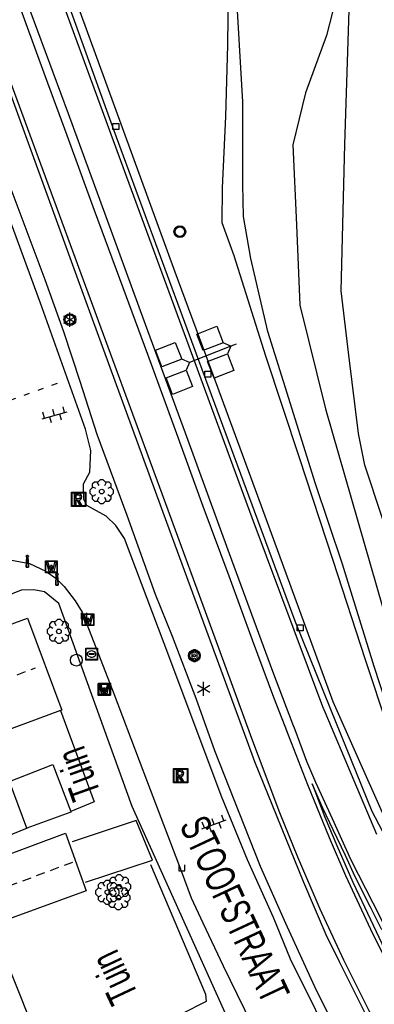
# Model space of a CAD drawing. Extents: x 99796 to 103543, y 406299 to 407646.
# Tile 8 of 85: x 101041 to 101071, y 406796 to 406879. Entities that reach past the tile are written whole.
import ezdxf
from ezdxf.enums import TextEntityAlignment as Align

# ---------------------------------------------------------------- set-up
doc = ezdxf.new("R2010")
doc.units = 0
doc.linetypes.add('Noklijn', pattern=[1.25, 0.75, -0.5])
doc.linetypes.add('Overige-mar', pattern=[1.25, 0.5, -0.75])
for name, color, linetype in [('1101', 252, 'CONTINUOUS'), ('1105', 252, 'CONTINUOUS'), ('1106', 252, 'CONTINUOUS'), ('1110', 252, 'CONTINUOUS'), ('1112', 252, 'CONTINUOUS'), ('1202', 252, 'CONTINUOUS'), ('1204', 252, 'CONTINUOUS'), ('1206', 252, 'CONTINUOUS'), ('1215', 252, 'CONTINUOUS'), ('1218', 252, 'Overige-mar'), ('1304', 252, 'CONTINUOUS'), ('1305', 252, 'CONTINUOUS'), ('1701', 252, 'CONTINUOUS'), ('1901', 252, 'Noklijn'), ('2001', 252, 'CONTINUOUS'), ('2005', 252, 'Raster'), ('2006', 252, 'Heg haag'), ('2401', 252, 'CONTINUOUS'), ('2501', 252, 'CONTINUOUS'), ('2602', 252, 'CONTINUOUS'), ('2701', 252, 'CONTINUOUS'), ('2901', 252, 'CONTINUOUS'), ('3001', 252, 'CONTINUOUS'), ('3201', 252, 'CONTINUOUS'), ('3202', 252, 'CONTINUOUS'), ('3203', 252, 'CONTINUOUS'), ('3602', 252, 'CONTINUOUS'), ('3604', 252, 'CONTINUOUS'), ('3605', 252, 'CONTINUOUS'), ('4413', 252, 'CONTINUOUS'), ('4501', 252, 'CONTINUOUS')]:
    doc.layers.add(name, color=color, linetype=linetype)
doc.linetypes.add('Heg haag', pattern='A,4,-1,[4,dgnlstyle.shx,S=0.004016,R=0,X=0,Y=0],-1', length=6)
doc.linetypes.add('Raster', pattern='A,4,-1,[1,dgnlstyle.shx,S=0.004,R=0,X=0,Y=0],-1', length=6)

# ---------------------------------------------------------------- blocks, each defined once
blk = doc.blocks.new('821', base_point=(97500.879966, 403507.602474))
at = {"layer": '3203'}
blk.add_circle((97500.879966, 403507.602474), 0.5, dxfattribs=at)
blk = doc.blocks.new('PAALTJE', base_point=(97500.879966, 403507.602474))
at = {"layer": '3001'}
for points in [[(97500.929966, 403508.552474, 0), (97500.979966, 403508.552474, 0), (97500.979966, 403508.502474, 0), (97500.929966, 403508.502474, 0), (97500.979966, 403507.602474, 0), (97500.779966, 403507.602474, 0), (97500.829966, 403508.502474, 0), (97500.779966, 403508.502474, 0), (97500.779966, 403508.552474, 0), (97500.829966, 403508.552474, 0)], [(97500.829966, 403508.552474, 0), (97500.779966, 403508.552474, 0), (97500.779966, 403508.502474, 0), (97500.829966, 403508.502474, 0), (97500.779966, 403507.602474, 0), (97500.979966, 403507.602474, 0), (97500.929966, 403508.502474, 0), (97500.979966, 403508.502474, 0), (97500.979966, 403508.552474, 0), (97500.929966, 403508.552474, 0)]]:
    blk.add_polyline3d(points, dxfattribs=at)
blk.add_arc((97500.879966, 403508.552474), 0.05, 0, 180, dxfattribs=at)
blk.add_arc((97500.879966, 403508.552474), 0.05, 0, 180, dxfattribs=at)
blk = doc.blocks.new('IMG-BRANDKRAAN-_OF_PUT', base_point=(97500.879966, 403507.602474))
at = {"layer": '3202'}
blk.add_polyline3d([(97500.379966, 403508.102474, 0), (97501.379966, 403508.102474, 0), (97501.379966, 403507.102474, 0), (97500.379966, 403507.102474, 0)], close=True, dxfattribs=at)
for points in [[(97500.416612, 403507.165485, 0), (97500.416612, 403508.044589, 0)], [(97500.438212, 403508.066188, 0), (97501.317777, 403508.066188, 0)], [(97500.686014, 403507.647112, 0), (97501.064867, 403507.647112, 0)], [(97501.064867, 403507.570218, 0), (97500.686014, 403507.570218, 0)], [(97501.339377, 403508.044589, 0), (97501.339377, 403507.165485, 0)], [(97501.317777, 403507.143885, 0), (97500.438212, 403507.143885, 0)]]:
    blk.add_polyline3d(points, dxfattribs=at)
for centre, radius, start, end in [((97500.438212, 403508.044589), 0.0216, 90, 180), ((97500.729891, 403507.603433), 0.220693, 151.888112, 235.200633), ((97500.861966, 403507.458026), 0.411039, 88.615315, 142.645462), ((97500.692137, 403507.608665), 0.038931, 99.048842, 260.951158), ((97500.888723, 403507.458258), 0.411032, 38.321444, 92.345755), ((97501.05858, 403507.608665), 0.038957, 279.287799, 80.712201), ((97501.018321, 403507.605867), 0.220693, 305.766514, 29.079035), ((97501.317777, 403508.044589), 0.0216, 0, 90), ((97500.438212, 403507.165485), 0.0216, 180, 270), ((97500.874768, 403507.858815), 0.513782, 238.188568, 271.964555), ((97500.867946, 403507.861437), 0.51668, 272.710601, 302.730871), ((97501.317777, 403507.165485), 0.0216, 270, 0)]:
    blk.add_arc(centre, radius, start, end, dxfattribs=at)
blk = doc.blocks.new('TROTTOIRKOLK', base_point=(97500.879966, 403507.602474))
at = {"layer": '3604'}
blk.add_polyline3d([(97500.629987, 403507.602517, 0), (97500.629987, 403507.102474, 0), (97501.129945, 403507.102474, 0), (97501.129774, 403507.602517, 0)], dxfattribs=at)
blk = doc.blocks.new('INSPECTIE-_OF_RIOOLPUT', base_point=(97500.879966, 403507.602474))
at = {"layer": '3602'}
blk.add_polyline3d([(97500.279966, 403508.202474, 0), (97501.479966, 403508.202474, 0), (97501.479966, 403507.002474, 0), (97500.279966, 403507.002474, 0)], close=True, dxfattribs=at)
for points in [[(97500.323942, 403507.078087, 0), (97500.323942, 403508.133012, 0)], [(97500.349861, 403508.158931, 0), (97501.405339, 403508.158931, 0)], [(97500.879966, 403508.082474, 0), (97500.519966, 403508.082474, 0), (97500.519966, 403507.122474, 0), (97500.639966, 403507.122474, 0)], [(97500.639966, 403507.122474, 0), (97500.519966, 403507.122474, 0), (97500.519966, 403508.082474, 0), (97500.879966, 403508.082474, 0)], [(97500.879966, 403507.962474, 0), (97500.639966, 403507.962474, 0), (97500.639966, 403507.662474, 0)], [(97500.879966, 403507.962474, 0), (97500.639966, 403507.962474, 0), (97500.639966, 403507.662474, 0)], [(97500.639966, 403507.662474, 0), (97500.879966, 403507.662474, 0)], [(97500.639966, 403507.662474, 0), (97500.879966, 403507.662474, 0)], [(97500.639966, 403507.122474, 0), (97500.639966, 403507.542474, 0), (97500.741756, 403507.542474, 0), (97500.981756, 403507.122474, 0), (97501.119966, 403507.122474, 0), (97500.879966, 403507.542474, 0)], [(97500.879966, 403507.542474, 0), (97501.119966, 403507.122474, 0), (97500.981756, 403507.122474, 0), (97500.741756, 403507.542474, 0), (97500.639966, 403507.542474, 0), (97500.639966, 403507.122474, 0)], [(97501.431259, 403508.133012, 0), (97501.431259, 403507.078087, 0)], [(97501.405339, 403507.052167, 0), (97500.349861, 403507.052167, 0)]]:
    blk.add_polyline3d(points, dxfattribs=at)
for centre, radius, start, end in [((97500.349861, 403508.133012), 0.02592, 90, 180), ((97500.879966, 403507.812474), 0.27, 270, 90), ((97500.879966, 403507.812474), 0.27, 270, 90), ((97500.879966, 403507.812474), 0.15, 270, 90), ((97500.879966, 403507.812474), 0.15, 270, 90), ((97501.405339, 403508.133012), 0.02592, 0, 90), ((97500.349861, 403507.078087), 0.02592, 180, 270), ((97501.405339, 403507.078087), 0.02592, 270, 0)]:
    blk.add_arc(centre, radius, start, end, dxfattribs=at)
blk = doc.blocks.new('BOOM', base_point=(97503.821083, 403507.602474))
at = {"layer": '2901'}
for points in [[(97503.491578, 403508.39797, 0), (97503.202364, 403508.39797, 0), (97503.025588, 403508.221193, 0), (97503.025588, 403507.931979, 0)], [(97504.071083, 403508.102474, 0), (97504.196083, 403508.352474, 0), (97503.946083, 403508.602474, 0), (97503.696083, 403508.602474, 0), (97503.446083, 403508.352474, 0), (97503.571083, 403508.102474, 0)], [(97504.616578, 403507.931979, 0), (97504.616578, 403508.221193, 0), (97504.439801, 403508.39797, 0), (97504.150588, 403508.39797, 0)], [(97503.321083, 403507.852474, 0), (97503.071083, 403507.977474, 0), (97502.821083, 403507.727474, 0), (97502.821083, 403507.477474, 0), (97503.071083, 403507.227474, 0), (97503.321083, 403507.352474, 0)], [(97504.321083, 403507.352474, 0), (97504.571083, 403507.227474, 0), (97504.821083, 403507.477474, 0), (97504.821083, 403507.727474, 0), (97504.571083, 403507.977474, 0), (97504.321083, 403507.852474, 0)], [(97503.025588, 403507.27297, 0), (97503.025588, 403506.983756, 0), (97503.202364, 403506.806979, 0), (97503.491578, 403506.806979, 0)], [(97503.571083, 403507.102474, 0), (97503.446083, 403506.852474, 0), (97503.696083, 403506.602474, 0), (97503.946083, 403506.602474, 0), (97504.196083, 403506.852474, 0), (97504.071083, 403507.102474, 0)], [(97504.150588, 403506.806979, 0), (97504.439801, 403506.806979, 0), (97504.616578, 403506.983756, 0), (97504.616578, 403507.27297, 0)]]:
    blk.add_polyline3d(points, dxfattribs=at)
blk.add_circle((97503.821083, 403507.602474), 0.2, dxfattribs=at)
blk.add_circle((97503.821083, 403507.602474), 0.2, dxfattribs=at)
blk = doc.blocks.new('WATERLEIDINGSPUT', base_point=(97500.879966, 403507.602474))
at = {"layer": '3201'}
for points in [[(97500.379966, 403508.102474, 0), (97501.379966, 403508.102474, 0), (97501.379966, 403507.102474, 0), (97500.379966, 403507.102474, 0)], [(97501.179966, 403508.002474, 0), (97501.279966, 403508.002474, 0), (97501.079966, 403507.202474, 0), (97500.979966, 403507.202474, 0), (97500.879966, 403507.602474, 0), (97500.779966, 403507.202474, 0), (97500.679966, 403507.202474, 0), (97500.479966, 403508.002474, 0), (97500.579966, 403508.002474, 0), (97500.730071, 403507.412221, 0), (97500.804607, 403507.702474, 0), (97500.956617, 403507.702474, 0), (97500.804607, 403507.702474, 0), (97500.956617, 403507.702474, 0), (97501.030105, 403507.412657, 0)], [(97500.956617, 403507.702474, 0), (97501.030105, 403507.412657, 0), (97501.179966, 403508.002474, 0), (97501.279966, 403508.002474, 0), (97501.079966, 403507.202474, 0), (97500.979966, 403507.202474, 0), (97500.879966, 403507.602474, 0), (97500.779966, 403507.202474, 0), (97500.679966, 403507.202474, 0), (97500.479966, 403508.002474, 0), (97500.579966, 403508.002474, 0), (97500.730071, 403507.412221, 0), (97500.804607, 403507.702474, 0)]]:
    blk.add_polyline3d(points, close=True, dxfattribs=at)
for points in [[(97500.416612, 403507.165485, 0), (97500.416612, 403508.044589, 0)], [(97500.438212, 403508.066188, 0), (97501.317777, 403508.066188, 0)], [(97501.339377, 403508.044589, 0), (97501.339377, 403507.165485, 0)], [(97501.317777, 403507.143885, 0), (97500.438212, 403507.143885, 0)]]:
    blk.add_polyline3d(points, dxfattribs=at)
for centre, start, end in [((97500.438212, 403508.044589), 90, 180), ((97501.317777, 403508.044589), 0, 90), ((97500.438212, 403507.165485), 180, 270), ((97501.317777, 403507.165485), 270, 0)]:
    blk.add_arc(centre, 0.0216, start, end, dxfattribs=at)
blk = doc.blocks.new('OV6', base_point=(97503.821083, 403517.176353))
at = {"layer": '4413'}
for points in [[(97503.852333, 403517.176353, 0), (97503.852333, 403517.207603, 0)], [(97503.977333, 403517.176353, 0), (97503.977333, 403517.207603, 0)], [(97504.102333, 403517.176353, 0), (97504.102333, 403517.207603, 0)], [(97503.821083, 403517.176353, 0), (97504.133583, 403517.176353, 0)], [(97503.914833, 403517.176353, 0), (97503.914833, 403517.145103, 0)], [(97504.039833, 403517.176353, 0), (97504.039833, 403517.145103, 0)]]:
    blk.add_polyline3d(points, dxfattribs=at)
blk = doc.blocks.new('TELLUS', base_point=(97500.879966, 403168.234685))
at = {"layer": '2602'}
for points in [[(97500.879966, 403168.234685, 0), (97500.379966, 403168.734685, 0), (97498.579966, 403168.734685, 0), (97498.579966, 403170.234685, 0), (97500.379966, 403170.234685, 0), (97500.379966, 403168.734685, 0)], [(97504.629966, 403168.234685, 0), (97504.129966, 403168.734685, 0), (97502.329966, 403168.734685, 0), (97502.329966, 403170.234685, 0), (97504.129966, 403170.234685, 0), (97504.129966, 403168.734685, 0)], [(97500.879966, 403168.234685, 0), (97500.379966, 403167.734685, 0), (97500.379966, 403166.234685, 0), (97498.579966, 403166.234685, 0), (97498.579966, 403167.734685, 0), (97500.379966, 403167.734685, 0)], [(97505.104966, 403168.234685, 0), (97504.629966, 403168.234685, 0), (97500.879966, 403168.234685, 0)], [(97504.629966, 403168.234685, 0), (97504.129966, 403167.734685, 0), (97504.129966, 403166.234685, 0), (97502.329966, 403166.234685, 0), (97502.329966, 403167.734685, 0), (97504.129966, 403167.734685, 0)]]:
    blk.add_polyline3d(points, dxfattribs=at)
blk = doc.blocks.new('VERKEERSBORD', base_point=(97503.821083, 403507.602474))
at = {"layer": '2401'}
for radius in [0.5, 0.5, 0.4, 0.4]:
    blk.add_circle((97503.821083, 403507.602474), radius, dxfattribs=at)
blk = doc.blocks.new('LICHTMAST', base_point=(106423.199838, 404577.892233))
at = {"layer": '2701'}
for points in [[(106422.680222, 404577.592233, 0), (106423.719453, 404578.192234, 0)], [(106423.719453, 404577.592234, 0), (106422.680222, 404578.192233, 0)], [(106423.199838, 404577.292233, 0), (106423.199838, 404578.492233, 0)]]:
    blk.add_polyline3d(points, dxfattribs=at)
blk = doc.blocks.new('STRAATKOLK', base_point=(97500.879966, 403507.602474))
at = {"layer": '3605'}
blk.add_polyline3d([(97500.629966, 403507.352474, 0), (97500.629966, 403507.852474, 0), (97501.129966, 403507.852474, 0), (97501.129966, 403507.352474, 0)], close=True, dxfattribs=at)
blk = doc.blocks.new('VRI_PAAL', base_point=(97500.879966, 403507.602474))
at = {"layer": '2501'}
for points in [[(97500.679966, 403507.302474, 0), (97500.679966, 403507.902474, 0)], [(97501.079966, 403507.902474, 0), (97501.079966, 403507.302474, 0)]]:
    blk.add_polyline3d(points, dxfattribs=at)
for centre in [(97500.879966, 403507.902474), (97500.879966, 403507.602474), (97500.879966, 403507.302474)]:
    blk.add_circle(centre, 0.1, dxfattribs=at)
for centre, start, end in [((97500.879966, 403507.902474), 90, 180), ((97500.879966, 403507.902474), 0, 90), ((97500.879966, 403507.302474), 180, 0)]:
    blk.add_arc(centre, 0.2, start, end, dxfattribs=at)

msp = doc.modelspace()

# ---------------------------------------------------------------- linework, layer by layer
at = {"layer": '1101'}
for points in [[(101023.583779, 406917.284617, 0.368373), (101023.983119, 406916.264035, 0.371), (101032.261086, 406894.246079, 0.407), (101038.842929, 406876.397841, 0.494), (101046.693978, 406854.86082, 0.728), (101053.478105, 406836.232133, 1.064), (101060.257697, 406817.830723, 1.567546)], [(101067.75164, 406820.575608, 1.537382), (101067.522077, 406821.092926, 1.523), (101061.167104, 406838.428937, 1.109), (101056.81061, 406850.274793, 0.893029), (101054.207889, 406857.351922, 0.764), (101046.201123, 406879.324057, 0.515), (101041.696874, 406891.493835, 0.482), (101041.120944, 406891.386174, 0.47)], [(101115.725858, 406763.458166, 2.788197), (101115.021018, 406763.794981, 2.789), (101109.27811, 406767.15482, 2.744), (101105.68097, 406769.483127, 2.738), (101098.259819, 406774.955951, 2.627), (101093.929914, 406778.537817, 2.534), (101090.18786, 406782.023944, 2.462), (101085.755137, 406787.211038, 2.351), (101082.063002, 406792.585887, 2.219), (101079.356951, 406796.98918, 2.108), (101078.073961, 406799.324937, 2.06), (101073.507873, 406807.604023, 1.898), (101067.75164, 406820.575608, 1.537382)], [(101060.257697, 406817.830723, 1.567546), (101060.910059, 406816.060059, 1.616), (101065.032838, 406805.854999, 1.913), (101066.917834, 406801.445, 2.048), (101068.045852, 406799.164005, 2.129), (101070.390178, 406794.45114, 2.27), (101072.28188, 406790.966131, 2.33), (101075.199155, 406786.037944, 2.438), (101077.22385, 406782.976128, 2.534), (101080.394313, 406778.969128, 2.619593), (101081.002039, 406778.201051, 2.636), (101084.2531, 406774.688102, 2.744), (101084.476618, 406774.477251, 2.745748)]]:
    msp.add_polyline3d(points, dxfattribs=at)
at = {"layer": '1105'}
for points in [[(101070.922894, 406782.703065, 2.375), (101070.295183, 406784.957983, 2.357), (101068.172885, 406790.814884, 2.18), (101063.936857, 406799.377836, 1.88), (101062.495915, 406802.885942, 1.73), (101060.296876, 406807.742976, 1.61), (101058.144031, 406813.042946, 1.412), (101053.273959, 406826.017015, 0.992), (101049.943177, 406834.857874, 0.716), (101049.204824, 406835.95907, 0.722), (101048.394946, 406836.749949, 0.698), (101046.752838, 406837.645136, 0.602), (101046.509949, 406838.165932, 0.599), (101046.476049, 406839.492135, 0.611), (101047.012118, 406840.473004, 0.62), (101047.095937, 406842.289083, 0.638), (101046.648157, 406844.088026, 0.611), (101042.872948, 406854.733043, 0.407), (101036.384983, 406872.278042, 0.239), (101030.000953, 406889.741086, 0.191), (101023.80207, 406906.168871, 0.176), (101018.03085, 406921.349056, 0.116), (101012.195928, 406935.952939, 0.134)], [(101040.261147, 406833.058186, 0.338), (101041.924117, 406832.747869, 0.44), (101043.31812, 406832.107865, 0.5), (101044.165996, 406831.480153, 0.518), (101044.85294, 406830.823012, 0.545), (101045.792831, 406829.613038, 0.65), (101046.378819, 406828.654148, 0.677), (101049.05693, 406821.707972, 0.851), (101051.876975, 406814.270057, 1), (101054.724959, 406806.819104, 1.157), (101055.554954, 406804.551892, 1.265), (101056.548116, 406802.419163, 1.346), (101058.250947, 406798.792966, 1.571), (101061.224101, 406792.686843, 1.799), (101062.713099, 406789.639928, 1.868), (101063.135175, 406788.425856, 1.88)]]:
    msp.add_polyline3d(points, dxfattribs=at)
at = {"layer": '1106'}
for points in [[(101067.332109, 406820.421941, 1.499959), (101064.310876, 406827.903129, 1.31), (101057.277901, 406847.001948, 0.887), (101049.077047, 406869.25795, 0.578), (101041.120944, 406891.386174, 0.47)], [(101125.516971, 406758.808726, 2.826375), (101125.423891, 406758.841835, 2.825), (101123.078076, 406759.64389, 2.822), (101120.009927, 406760.837101, 2.768), (101117.144061, 406762.13909, 2.777), (101114.665998, 406763.32783, 2.786), (101112.050844, 406764.74791, 2.792), (101109.278856, 406766.34904, 2.75), (101107.061935, 406767.807119, 2.735), (101102.043969, 406771.242954, 2.687), (101095.715819, 406776.145063, 2.576), (101091.356111, 406779.931076, 2.522), (101087.313054, 406784.263961, 2.408), (101082.606149, 406790.443845, 2.261), (101079.042164, 406796.130128, 2.141), (101070.799959, 406811.834835, 1.718), (101067.332109, 406820.421941, 1.499959)]]:
    msp.add_polyline3d(points, dxfattribs=at)
at = {"layer": '1110'}
msp.add_polyline3d([(101077.645553, 406825.864651, 2.607417), (101075.84512, 406827.478074, 2.522), (101074.533073, 406829.316132, 2.513), (101073.112992, 406832.219996, 2.51), (101070.19907, 406841.064953, 2.516), (101069.674922, 406843.714006, 2.441), (101068.850143, 406850.327142, 2.447), (101068.204177, 406855.769046, 2.396), (101068.508906, 406868.125834, 2.366), (101069.192869, 406889.082827, 2.369), (101069.572104, 406908.566095, 2.339), (101069.915948, 406933.445074, 2.336), (101069.876833, 406956.724041, 2.273), (101070.627106, 406977.98986, 2.369), (101070.896072, 406987.182014, 2.402)], dxfattribs=at)
at = {"layer": '1112'}
msp.add_polyline3d([(101038.56316, 406773.716547, 1.247644), (101038.693172, 406773.775034, 1.247), (101049.619821, 406778.553836, 1.367), (101049.300937, 406779.266857, 1.409), (101058.893932, 406783.553921, 1.817), (101060.049889, 406784.212925, 1.889), (101060.644818, 406785.133071, 1.904), (101061.104146, 406786.334105, 1.904), (101061.352996, 406787.278839, 1.904), (101061.284078, 406788.473912, 1.904), (101060.759185, 406789.657064, 1.877), (101050.592867, 406812.25691, 1.043), (101044.407023, 406829.367914, 0.461), (101043.200029, 406830.368154, 0.368), (101042.301116, 406830.54287, 0.35), (101041.233075, 406830.51493, 0.335), (101036.542935, 406828.609072, 0.275), (101017.308143, 406821.596958, 0.179), (100992.571843, 406812.227853, 0.218)], dxfattribs=at)
at = {"layer": '1202'}
for points in [[(101021.987108, 406934.083961, 0.248417), (101024.025214, 406928.58655, 0.315918), (101026.128513, 406922.736727, 0.350918), (101027.614517, 406918.760997, 0.344661), (101028.503386, 406916.382872, 0.340918), (101030.975489, 406909.439676, 0.360918), (101033.374948, 406902.852245, 0.418418), (101035.859344, 406896.201112, 0.443418), (101038.587002, 406888.792254, 0.438418), (101041.948704, 406879.452206, 0.445918), (101045.183746, 406870.721616, 0.513418), (101048.377065, 406862.042435, 0.755918), (101051.688103, 406852.96651, 0.873418), (101055.043099, 406843.775474, 0.923418), (101058.754606, 406833.611392, 1.298418), (101062.413586, 406823.661886, 1.483418), (101064.097992, 406819.237348, 1.53062), (101064.287034, 406818.740778, 1.535918), (101065.277962, 406816.067137, 1.618418), (101066.043509, 406814.301349, 1.688418)], [(101065.402386, 406814.080812, 1.713418), (101064.007995, 406817.624085, 1.59529), (101063.897369, 406817.905195, 1.585918), (101063.472378, 406819.008198, 1.546176), (101062.533913, 406821.443849, 1.458418), (101060.724912, 406826.272197, 1.355918), (101058.755351, 406831.679829, 1.215918), (101056.568605, 406837.565415, 1.070918), (101054.243279, 406843.999364, 0.890918), (101051.91311, 406850.387119, 0.795918), (101049.536747, 406856.78009, 0.718418), (101047.422273, 406862.558387, 0.698418), (101045.095084, 406868.882068, 0.550918), (101043.266711, 406873.830371, 0.455918), (101041.527373, 406878.615134, 0.433418), (101039.729176, 406883.596592, 0.473418)]]:
    msp.add_polyline3d(points, dxfattribs=at)
at = {"layer": '1204'}
msp.add_polyline3d([(101071.638522, 406801.845469, 1.996018), (101070.678142, 406803.742759, 1.938218), (101069.391055, 406806.300171, 1.907618), (101068.55808, 406808.110662, 1.877018), (101067.518724, 406810.267978, 1.807318), (101066.66675, 406812.119074, 1.752917), (101065.74325, 406814.175062, 1.684918), (101066.812781, 406811.341979, 1.718918), (101067.828295, 406808.963381, 1.863417), (101069.198085, 406805.853509, 1.897418), (101070.671064, 406802.709364, 2.055518), (101072.34223, 406799.192317, 2.147318)], dxfattribs=at)
at = {"layer": '1206'}
for points in [[(101023.439971, 406938.40418, 0.407), (101030.237007, 406919.721564, 0.431231), (101032.696945, 406912.960075, 0.44), (101037.916077, 406898.647882, 0.458), (101043.682826, 406882.95696, 0.545), (101050.11007, 406865.394078, 0.671), (101054.971946, 406852.177866, 0.848), (101060.674993, 406836.637818, 1.163), (101066.620184, 406820.692085, 1.541), (101066.814968, 406820.232523, 1.552), (101071.18888, 406809.912957, 1.799)], [(101072.57506, 406791.270115, 2.348), (101070.557816, 406795.005091, 2.258), (101068.43291, 406799.282097, 2.12), (101066.429821, 406803.59114, 1.997), (101064.554138, 406807.98512, 1.889), (101063.034964, 406811.727919, 1.763), (101061.224101, 406816.500016, 1.637), (101060.679917, 406817.985373, 1.594002), (101057.882888, 406825.619899, 1.373), (101052.920056, 406839.172878, 1.043), (101046.489087, 406856.653057, 0.731), (101040.200052, 406873.78902, 0.554), (101034.117026, 406890.327819, 0.464), (101028.840897, 406904.789023, 0.44), (101024.14305, 406917.489467, 0.411487), (101023.403836, 406919.487901, 0.407), (101023.258177, 406919.858195, 0.407674), (101018.867177, 406931.021028, 0.428)]]:
    msp.add_polyline3d(points, dxfattribs=at)
at = {"layer": '1215'}
for points in [[(101072.82689, 406797.551327, 2.263418), (101070.713533, 406801.867821, 2.115918), (101068.601666, 406806.394421, 1.963418), (101067.206917, 406809.590347, 1.870918), (101065.402386, 406814.080812, 1.713418)], [(101066.043509, 406814.301349, 1.688418), (101067.439375, 406811.236926, 1.698418), (101069.013683, 406807.757504, 1.743418), (101070.865897, 406804.112308, 2.040918), (101072.595549, 406800.746136, 2.145918)]]:
    msp.add_polyline3d(points, dxfattribs=at)
at = {"layer": '1218'}
msp.add_polyline3d([(101040.298084, 406846.545274, 0.44328), (101044.994386, 406848.234646, 0.54)], dxfattribs=at)
at = {"layer": '1304'}
msp.add_polyline3d([(101068.000031, 406890.376248, 2.113047), (101068.014932, 406885.499098, 2.246), (101067.747829, 406880.418919, 2.258), (101066.96291, 406877.301969, 2.225), (101065.197123, 406872.47511, 2.231), (101064.123867, 406868.081875, 2.213), (101064.425988, 406861.327179, 2.192), (101064.703894, 406854.557954, 2.192), (101066.889895, 406845.803149, 2.288), (101071.73083, 406828.89707, 2.44442), (101073.557672, 406822.961213, 2.38909), (101074.686927, 406819.342785, 2.4759), (101075.355015, 406816.1319, 2.4376), (101075.525379, 406813.25222, 2.36368), (101075.383048, 406810.556775, 2.14192)], dxfattribs=at)
at = {"layer": '1305'}
msp.add_polyline3d([(101075.383048, 406810.556775, 2.14192), (101070.970156, 406824.064025, 1.76693), (101068.317673, 406832.691088, 1.55815), (101066.017142, 406839.576948, 1.43066), (101063.917665, 406846.228215, 1.276), (101062.007256, 406852.330117, 1.14642), (101060.577286, 406858.503032, 1.07327), (101059.968475, 406862.028377, 1.11507), (101059.913552, 406864.727711, 1.18613), (101059.92664, 406871.720802, 1.13388), (101059.316723, 406881.825093, 0.713164)], dxfattribs=at)
at = {"layer": '1701'}
for points in [[(100996.227843, 406811.340116, 5.57), (101041.763929, 406828.144901, 5.492), (101044.654009, 406820.379161, 5.492), (101044.545231, 406820.3393, 5.492)], [(101044.545231, 406820.3393, 5.492), (101038.837341, 406818.245314, 5.492)], [(101040.236933, 406814.369895, 2.9), (101043.907834, 406815.789975, 2.837), (101045.408, 406811.828, 2.837)], [(101045.408, 406811.828, 2.837), (101045.42887, 406811.770015, 2.837), (101041.715128, 406810.42891, 2.873), (101040.236933, 406814.369895, 2.9)], [(101046.651138, 406805.853136, 3.141568), (101052.294952, 406807.72584, 3.147568), (101050.927026, 406811.058112, 3.150295), (101045.539883, 406809.27109, 3.144568)]]:
    msp.add_polyline3d(points, dxfattribs=at)
msp.add_polyline3d([(101036.579815, 406806.873866, 3.206), (101044.963954, 406809.999012, 3.263), (101046.70888, 406805.118881, 3.272), (101038.372052, 406802.083142, 3.269)], close=True, dxfattribs=at)
at = {"layer": '1901'}
for points in [[(100998.650027, 406807.881184, 8.15), (101042.440069, 406823.939048, 8.099)], [(101045.545844, 406807.523929, 5.603), (101037.853119, 406804.650985, 5.615)]]:
    msp.add_polyline3d(points, dxfattribs=at)
at = {"layer": '2001'}
for points in [[(101044.545231, 406820.3393, 5.492), (101047.371981, 406812.652163, 2.402), (101045.408, 406811.828, 2.837)], [(101044.546, 406820.339, 2.396), (101044.545231, 406820.3393, 5.492)], [(101045.408, 406811.828, 2.837), (101045.407263, 406811.827757, 2.402)], [(101041.722206, 406810.410284, 2.402), (101038.153005, 406808.970459, 2.402)], [(101038.804931, 406802.067124, 2.354), (101042.279882, 406793.450155, 2.351)]]:
    msp.add_polyline3d(points, dxfattribs=at)
at = {"layer": '2005'}
msp.add_polyline3d([(101058.798937, 406890.40307, 0.356), (101058.608828, 406876.492641, 0.80179), (101058.43915, 406870.473795, 1.01717), (101058.163127, 406864.463115, 1.03411), (101058.140567, 406861.526281, 1.02685), (101059.158798, 406858.747933, 0.98813), (101061.82795, 406850.292708, 1.15269), (101064.659399, 406841.708365, 1.36081), (101067.495947, 406833.05102, 1.51569), (101070.219643, 406824.667328, 1.76979), (101072.113598, 406818.965176, 1.80367), (101074.970979, 406810.550686, 2.09165), (101079.897118, 406810.460575, 2.7799)], dxfattribs=at)
at = {"layer": '2006'}
for points in [[(101072.905866, 406783.326678, 2.742569), (101068.974567, 406790.95719, 2.41697), (101065.976081, 406797.024571, 2.170569), (101063.526703, 406802.374087, 2.00557), (101061.410738, 406807.183437, 1.93737), (101059.604717, 406811.735742, 1.904369), (101057.55618, 406816.942208, 1.664569), (101055.971441, 406821.370833, 1.48857), (101053.979529, 406826.583259, 1.43357), (101052.548272, 406830.130108, 1.34777), (101050.154773, 406836.817749, 0.986969), (101047.641692, 406843.637266, 0.870369), (101046.207456, 406848.102398, 0.720769), (101044.82202, 406852.295958, 0.68117), (101043.254045, 406856.698506, 0.689969), (101039.807407, 406865.935363, 0.71417)], [(101052.135883, 406807.34288, 3.17), (101056.766046, 406796.405055, 3.266), (101056.817827, 406795.788892, 3.314), (101054.726822, 406794.716008, 3.311)]]:
    msp.add_polyline3d(points, dxfattribs=at)

# ---------------------------------------------------------------- block references
at = {"layer": '2401'}
for p in [(101054.605377, 406860.759817, 0.82307), (101045.33611, 406853.336804, 0.674), (101055.830488, 406824.977127, 1.32)]:
    msp.add_blockref('VERKEERSBORD', p, dxfattribs=at)
at = {"layer": '2501'}
msp.add_blockref('VRI_PAAL', (101055.830488, 406824.977127, 1.32), dxfattribs=at)
at = {"layer": '2602', "rotation": 21.313629}
msp.add_blockref('TELLUS', (101055.411486, 406849.728914, 0.920041), dxfattribs=at)
at = {"layer": '2701'}
for p in [(101045.33611, 406853.336804, 0.674), (101056.611074, 406822.180711, 1.352)]:
    msp.add_blockref('LICHTMAST', p, dxfattribs=at)
at = {"layer": '2901'}
for p in [(101048.020927, 406838.824935, 1.088), (101044.411121, 406827.028059, 1.772), (101049.486829, 406805.473156, 3.323), (101048.501117, 406805.013083, 3.323), (101049.426106, 406804.55301, 3.32)]:
    msp.add_blockref('BOOM', p, dxfattribs=at)
at = {"layer": '3001'}
for p in [(101041.749028, 406832.440906, 0.341), (101044.24311, 406830.92583, 0.485)]:
    msp.add_blockref('PAALTJE', p, dxfattribs=at)
at = {"layer": '3201'}
for p in [(101043.777, 406832.477, 0.489), (101046.857, 406828.016, 0.529), (101048.217011, 406822.106509, 0.8733), (101048.258, 406822.146, 0.885)]:
    msp.add_blockref('WATERLEIDINGSPUT', p, dxfattribs=at)
at = {"layer": '3202'}
msp.add_blockref('IMG-BRANDKRAAN-_OF_PUT', (101047.169, 406825.11, 0.811), dxfattribs=at)
at = {"layer": '3203'}
msp.add_blockref('821', (101045.885, 406824.598, 0.77), dxfattribs=at)
at = {"layer": '3602'}
for p in [(101046.07409, 406838.168167, 0.548), (101054.67, 406814.843, 1.188)]:
    msp.add_blockref('INSPECTIE-_OF_RIOOLPUT', p, dxfattribs=at)
at = {"layer": '3604'}
for p in [(101046.524, 406828.581, 0.507), (101054.777, 406807.313, 1.138)]:
    msp.add_blockref('TROTTOIRKOLK', p, dxfattribs=at)
at = {"layer": '3605'}
for p in [(101049.202961, 406869.626008, 0.551), (101056.956036, 406848.72713, 0.818), (101064.744128, 406827.326827, 1.289)]:
    msp.add_blockref('STRAATKOLK', p, dxfattribs=at)
at = {"layer": '4413', "yscale": 16}
for p, xscale, zscale, rotation in [((101042.987036, 406844.973284, -0.941), 7.000000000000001, 7.000000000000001, 15.147924), ((101056.462062, 406810.370051, -0.941), 7, 7, 19.76896699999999)]:
    msp.add_blockref('OV6', p, dxfattribs=dict(at, xscale=xscale, zscale=zscale, rotation=rotation))

# ---------------------------------------------------------------- texts
at = {"layer": '4501', "width": 0.68}
for s, rotation, p in [('Tuin', 109.65381, (101045.995114, 406814.987175, 1.088)), ('STOOFSTRAAT', 295.070292, (101059.23107, 406803.585179, 2.879)), ('Tuin', 115.201126, (101049.025638, 406797.781922, 1.088))]:
    msp.add_text(s, height=2.5, rotation=rotation, dxfattribs=at).set_placement(p, align=Align.MIDDLE)

doc.saveas('drawing.dxf')
